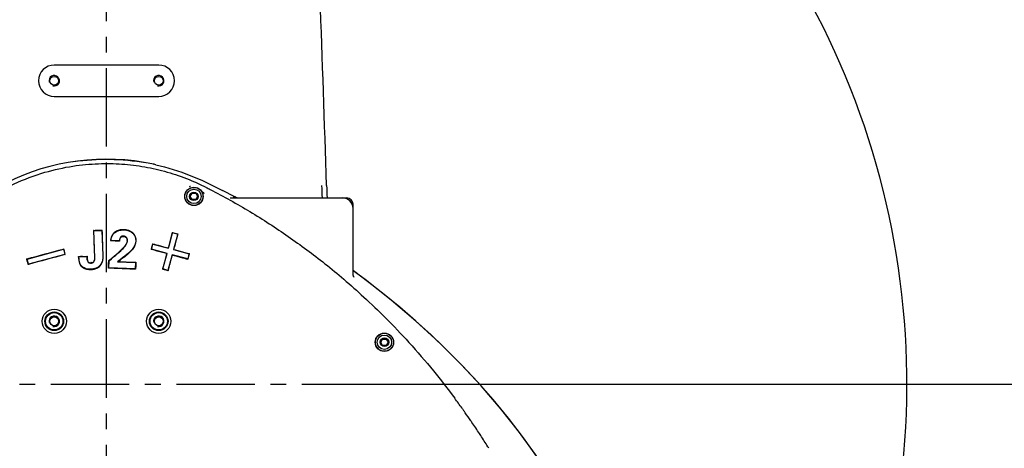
# Model space of a CAD drawing. Header units: millimetres. Extents: x 7426 to 8300, y 124 to 421.
# Tile 120 of 135: x 8203 to 8226, y 352 to 362. Entities that reach past the tile are written whole.
import ezdxf

# ---------------------------------------------------------------- set-up
doc = ezdxf.new("R2010")
doc.units = ezdxf.units.MM
doc.linetypes.add('BANKLINE1', pattern=[5.5, 4, -1.5])
doc.linetypes.add('CENTER', pattern=[0.6, 0.375, -0.075, 0.075, -0.075])
doc.layers.add('00_COMPONENTS', color=7, linetype='BANKLINE1')
doc.layers.add('外形图', color=7, linetype='Continuous')
doc.styles.add('微软雅黑', font='msyh.ttc')
doc.dimstyles.new('尺寸标注_1_20比例', dxfattribs={"dimtxt": 2.1, "dimasz": 1.7, "dimexe": 0.5, "dimexo": 0.4, "dimgap": 0.5, "dimtad": 1, "dimdec": 1, "dimlfac": 20, "dimdsep": 46, "dimtxsty": '微软雅黑', "dimcen": 0.09, "dimadec": 0, "dimazin": 0, "dimtp": 0.01, "dimtm": 0.01, "dimtfac": 1, "dimtdec": 1, "dimtofl": 0, "dimtmove": 0, "dimatfit": 3, "dimfxl": 1, "dimtolj": 1, "dimarcsym": 0})

# ---------------------------------------------------------------- blocks, each defined once
blk = doc.blocks.new('*D1495')
at = {"layer": 'Defpoints', "color": 0}
for p in [(8207.638, 379.431), (8211.463, 353.181), (8233.253, 353.181)]:
    blk.add_point(p, dxfattribs=at)
at = {"layer": '外形图', "color": 0, "lineweight": -2, "ltscale": 20}
for p, q in [((8208.038, 379.431), (8233.753, 379.431)), ((8233.253, 377.731), (8233.253, 354.881)), ((8211.863, 353.181), (8233.753, 353.181))]:
    blk.add_line(p, q, dxfattribs=at)
at = {"layer": '外形图', "color": 0}
for points in [[(8233.536, 377.731), (8232.97, 377.731), (8233.253, 379.431)], [(8232.97, 354.881), (8233.536, 354.881), (8233.253, 353.181)]]:
    blk.add_solid(points, dxfattribs=at)
at = {"layer": '外形图', "color": 0, "insert": (8231.667, 366.306), "char_height": 2.1, "attachment_point": 5, "rotation": 90, "style": '微软雅黑'}
blk.add_mtext('\\A1;\\A1;525', dxfattribs=at)
blk = doc.blocks.new('*D1496')
at = {"layer": 'Defpoints', "color": 0}
for p in [(8211.038, 353.181), (8233.253, 353.181), (8217.325, 328.181)]:
    blk.add_point(p, dxfattribs=at)
at = {"layer": '外形图', "color": 0, "lineweight": -2, "ltscale": 20}
for p, q in [((8211.438, 353.181), (8233.753, 353.181)), ((8233.253, 329.881), (8233.253, 351.481)), ((8217.725, 328.181), (8233.753, 328.181))]:
    blk.add_line(p, q, dxfattribs=at)
at = {"layer": '外形图', "color": 0}
for points in [[(8233.536, 351.481), (8232.97, 351.481), (8233.253, 353.181)], [(8232.97, 329.881), (8233.536, 329.881), (8233.253, 328.181)]]:
    blk.add_solid(points, dxfattribs=at)
at = {"layer": '外形图', "color": 0, "insert": (8231.667, 341.935), "char_height": 2.1, "attachment_point": 5, "rotation": 90, "style": '微软雅黑'}
blk.add_mtext('\\A1;\\A1;500', dxfattribs=at)
blk = doc.blocks.new('*D1498')
at = {"layer": '00_COMPONENTS', "color": 0, "linetype": 'ByBlock', "lineweight": -2, "ltscale": 20}
for p, q in [((8204.563, 406.576), (8143.417, 406.576)), ((8143.917, 404.876), (8143.917, 329.881)), ((8205.291, 328.181), (8143.417, 328.181))]:
    blk.add_line(p, q, dxfattribs=at)
at = {"layer": '00_COMPONENTS', "color": 0}
for points in [[(8144.201, 404.876), (8143.634, 404.876), (8143.917, 406.576)], [(8143.634, 329.881), (8144.201, 329.881), (8143.917, 328.181)]]:
    blk.add_solid(points, dxfattribs=at)
at = {"layer": 'Defpoints', "color": 0}
for p in [(8204.963, 406.576), (8143.917, 328.181), (8205.691, 328.181)]:
    blk.add_point(p, dxfattribs=at)
at = {"layer": '00_COMPONENTS', "color": 0, "insert": (8142.326, 367.378), "char_height": 2.1, "attachment_point": 5, "rotation": 90, "style": '微软雅黑'}
blk.add_mtext('\\A1;\\A1;1567.9', dxfattribs=at)
blk = doc.blocks.new('*D1500')
at = {"layer": '00_COMPONENTS', "color": 0, "linetype": 'ByBlock', "lineweight": -2, "ltscale": 20}
for p, q in [((8151.567, 352.781), (8151.567, 294.598)), ((8212.463, 323.574), (8212.463, 294.598)), ((8153.267, 295.098), (8210.763, 295.098))]:
    blk.add_line(p, q, dxfattribs=at)
at = {"layer": '00_COMPONENTS', "color": 0}
for points in [[(8153.267, 295.381), (8153.267, 294.814), (8151.567, 295.098)], [(8210.763, 294.814), (8210.763, 295.381), (8212.463, 295.098)]]:
    blk.add_solid(points, dxfattribs=at)
at = {"layer": 'Defpoints', "color": 0}
for p in [(8151.567, 353.181), (8212.463, 323.974), (8212.463, 295.098)]:
    blk.add_point(p, dxfattribs=at)
at = {"layer": '00_COMPONENTS', "color": 0, "insert": (8182.015, 296.688), "char_height": 2.1, "attachment_point": 5, "style": '微软雅黑'}
blk.add_mtext('\\A1;\\A1;1218', dxfattribs=at)

msp = doc.modelspace()

# ---------------------------------------------------------------- linework, layer by layer
at = {"layer": '00_COMPONENTS', "linetype": 'CENTER', "ltscale": 5}
msp.add_line((8197.6341, 353.1806), (8211.9986, 353.1806), dxfattribs=at)
at = {"layer": '00_COMPONENTS', "linetype": 'ByBlock', "ltscale": 20}
for centre, radius in [((8203.7128, 354.6808), 0.2897), ((8203.7125, 354.6804), 0.2228), ((8203.7125, 354.6804), 0.2071), ((8206.2128, 354.6807), 0.2897), ((8206.2125, 354.6804), 0.2228), ((8206.2125, 354.6804), 0.2071)]:
    msp.add_circle(centre, radius, dxfattribs=at)
for radius, start, end in [(53.3953, 29, 259), (19.1534, 337.58879, 100.501)]:
    msp.add_arc((8204.9627, 353.1806), radius, start, end, dxfattribs=at)
at = {"layer": '外形图', "linetype": 'CENTER', "ltscale": 5}
msp.add_line((8204.9627, 346.8554), (8204.9627, 390.8076), dxfattribs=at)
at = {"layer": '外形图', "linetype": 'Continuous'}
for p, q in [((8206.2127, 360.8056), (8203.7127, 360.8056)), ((8203.7127, 360.0556), (8206.2127, 360.0556)), ((8206.0904, 358.436), (8206.0953, 358.435)), ((8207.3374, 357.887), (8207.3516, 357.88)), ((8206.9666, 357.6669), (8207.0106, 357.7431)), ((8207.0106, 357.5906), (8206.9666, 357.6669)), ((8207.0106, 357.7431), (8207.0987, 357.7431)), ((8207.0987, 357.7431), (8207.1427, 357.6669)), ((8207.1427, 357.6669), (8207.0987, 357.5906)), ((8208.0325, 357.6542), (8207.7399, 357.808)), ((8208.021, 357.644), (8208.0025, 357.6527)), ((8208.0385, 357.6379), (8208.021, 357.644)), ((8208.0761, 357.6306), (8208.0325, 357.6542)), ((8207.0987, 357.5906), (8207.0106, 357.5906)), ((8207.9708, 357.6306), (8210.6127, 357.6306)), ((8208.0562, 357.6337), (8208.0385, 357.6379)), ((8208.0741, 357.6313), (8208.0562, 357.6337)), ((8208.0898, 357.6306), (8208.0741, 357.6313)), ((8210.6127, 357.6306), (8210.7127, 357.6306)), ((8210.8627, 357.3806), (8210.8627, 357.4806)), ((8210.8627, 355.831), (8210.8627, 357.3806)), ((8204.6599, 356.8478), (8204.653, 356.8542)), ((8204.653, 356.8542), (8204.6532, 356.848)), ((8204.6532, 356.848), (8204.6553, 356.781)), ((8204.6596, 356.8482), (8204.8551, 356.8547)), ((8204.6813, 356.1961), (8204.6596, 356.8482)), ((8204.7226, 356.8566), (8204.7458, 356.8573)), ((8204.7458, 356.8573), (8204.769, 356.8581)), ((8204.8549, 356.8609), (8204.8618, 356.8611)), ((8204.8551, 356.8547), (8204.875, 356.2539)), ((8204.8553, 356.8543), (8204.8618, 356.8611)), ((8204.8641, 356.7937), (8204.8618, 356.8611)), ((8206.4452, 356.4261), (8206.5455, 356.8004)), ((8206.5392, 356.8018), (8206.5173, 356.7201)), ((8206.5392, 356.8018), (8206.673, 356.766)), ((8206.5455, 356.8004), (8206.6663, 356.768)), ((8206.6663, 356.768), (8206.566, 356.3937)), ((8206.6511, 356.6842), (8206.673, 356.766)), ((8205.2705, 356.6028), (8205.0695, 356.6109)), ((8205.2292, 356.5973), (8205.2055, 356.5983)), ((8206.0386, 356.4056), (8206.0709, 356.5264)), ((8206.0544, 356.4896), (8206.0425, 356.445)), ((8206.0664, 356.5342), (8206.0544, 356.4896)), ((8206.0712, 356.5261), (8206.0664, 356.5342)), ((8206.0664, 356.5341), (8206.1084, 356.5229)), ((8206.0709, 356.5264), (8206.4452, 356.4261)), ((8206.1084, 356.5229), (8206.1503, 356.5117)), ((8206.4516, 356.4748), (8206.4407, 356.4339)), ((8206.5853, 356.4389), (8206.5963, 356.4798)), ((8203.0609, 356.1689), (8203.9302, 356.4018)), ((8203.9626, 356.2811), (8203.0933, 356.0482)), ((8203.9286, 356.4078), (8203.9353, 356.4096)), ((8203.9302, 356.4018), (8203.9626, 356.2811)), ((8203.9305, 356.4015), (8203.9353, 356.4096)), ((8203.9353, 356.4096), (8203.9472, 356.365)), ((8203.9472, 356.365), (8203.9592, 356.3205)), ((8203.9592, 356.3205), (8203.9692, 356.2829)), ((8203.9628, 356.2808), (8203.9711, 356.2759)), ((8203.9711, 356.2759), (8203.9645, 356.2741)), ((8203.9692, 356.2829), (8203.9711, 356.2759)), ((8204.3874, 356.2316), (8204.4102, 356.2322)), ((8204.4923, 356.235), (8204.5009, 356.2353)), ((8204.4942, 356.2284), (8204.5009, 356.2353)), ((8204.5009, 356.2353), (8204.5007, 356.2006)), ((8204.6724, 356.2687), (8204.675, 356.1954)), ((8204.8818, 356.2537), (8204.8797, 356.3212)), ((8206.0324, 356.4073), (8206.0306, 356.4004)), ((8206.0388, 356.4053), (8206.0306, 356.4005)), ((8206.1145, 356.3779), (8206.0306, 356.4005)), ((8206.0425, 356.445), (8206.0324, 356.4073)), ((8206.4129, 356.3053), (8206.0386, 356.4056)), ((8206.3126, 355.9311), (8206.4129, 356.3053)), ((8206.3583, 356.456), (8206.4406, 356.4338)), ((8206.4048, 356.3002), (8206.3637, 356.3112)), ((8206.4049, 356.3001), (8206.3937, 356.2585)), ((8206.4132, 356.305), (8206.4049, 356.3001)), ((8206.5336, 356.273), (8206.4333, 355.8987)), ((8206.4455, 356.4257), (8206.4406, 356.4338)), ((8206.5274, 356.2227), (8206.5385, 356.2643)), ((8206.9079, 356.1727), (8206.5336, 356.273)), ((8206.5339, 356.2728), (8206.5386, 356.2644)), ((8206.5386, 356.2644), (8206.5802, 356.2532)), ((8206.566, 356.3937), (8206.9403, 356.2934)), ((8206.5661, 356.3934), (8206.5743, 356.3981)), ((8206.5743, 356.3981), (8206.5853, 356.4389)), ((8206.5744, 356.398), (8206.6156, 356.387)), ((8206.5802, 356.2532), (8206.6217, 356.242)), ((8206.6156, 356.387), (8206.8648, 356.3202)), ((8206.8648, 356.3202), (8206.9487, 356.2977)), ((8206.9403, 356.2934), (8206.9079, 356.1727)), ((8206.9248, 356.2086), (8206.9367, 356.2531)), ((8206.9367, 356.2531), (8206.947, 356.2916)), ((8206.9405, 356.2931), (8206.9487, 356.2977)), ((8206.947, 356.2916), (8206.9487, 356.2977)), ((8203.053, 356.1732), (8203.0593, 356.1749)), ((8203.0611, 356.1686), (8203.053, 356.1732)), ((8203.0546, 356.1672), (8203.053, 356.1732)), ((8203.0649, 356.1286), (8203.0546, 356.1672)), ((8203.0933, 356.0482), (8203.0609, 356.1689)), ((8203.0769, 356.0841), (8203.0649, 356.1286)), ((8203.0888, 356.0395), (8203.0769, 356.0841)), ((8203.0935, 356.0478), (8203.0888, 356.0395)), ((8203.0951, 356.0412), (8203.0888, 356.0395)), ((8204.3031, 356.2221), (8204.2962, 356.2285)), ((8204.2974, 356.1936), (8204.2962, 356.2285)), ((8204.3029, 356.2224), (8204.4939, 356.2288)), ((8204.3038, 356.1942), (8204.3029, 356.2224)), ((8204.4939, 356.2288), (8204.4937, 356.1968)), ((8204.5007, 356.2006), (8204.5007, 356.1963)), ((8205.0107, 355.9513), (8205.0131, 356.0117)), ((8205.0131, 356.0117), (8205.0139, 356.0318)), ((8205.0139, 356.0318), (8205.0147, 356.052)), ((8205.0147, 356.052), (8205.018, 356.1326)), ((8205.0174, 355.9582), (8205.0243, 356.1298)), ((8205.0246, 356.1294), (8205.018, 356.1326)), ((8205.2258, 356.1028), (8205.6579, 356.0853)), ((8205.2452, 356.1082), (8205.2922, 356.1064)), ((8205.6579, 356.0853), (8205.6518, 355.9325)), ((8205.6582, 356.0916), (8205.6651, 356.0913)), ((8205.6582, 356.085), (8205.6651, 356.0913)), ((8205.6614, 355.9989), (8205.6587, 355.9322)), ((8205.6622, 356.0174), (8205.6614, 355.9989)), ((8205.6629, 356.0359), (8205.6622, 356.0174)), ((8205.6651, 356.0913), (8205.6629, 356.0359)), ((8206.3268, 356.009), (8206.3064, 355.9327)), ((8206.9061, 356.1658), (8206.9128, 356.164)), ((8206.9081, 356.1724), (8206.9128, 356.164)), ((8206.9128, 356.164), (8206.9248, 356.2086)), ((8205.0176, 355.9579), (8205.0107, 355.9513)), ((8205.0171, 355.951), (8205.0107, 355.9513)), ((8205.0832, 355.9484), (8205.0171, 355.951)), ((8205.6518, 355.9325), (8205.0174, 355.9582)), ((8205.6515, 355.9254), (8205.587, 355.928)), ((8205.6584, 355.9251), (8205.6515, 355.9254)), ((8205.652, 355.9322), (8205.6584, 355.9251)), ((8205.6587, 355.9322), (8205.6584, 355.9251)), ((8206.3128, 355.9307), (8206.3045, 355.9259)), ((8206.3493, 355.9138), (8206.3045, 355.9259)), ((8206.3064, 355.9327), (8206.3046, 355.9258)), ((8206.4333, 355.8987), (8206.3126, 355.9311)), ((8206.379, 355.9059), (8206.3493, 355.9138)), ((8206.3939, 355.9019), (8206.379, 355.9059)), ((8206.4383, 355.89), (8206.3939, 355.9019)), ((8206.4335, 355.8984), (8206.4383, 355.89)), ((8206.4383, 355.89), (8206.4606, 355.9732)), ((8211.1511, 355.6773), (8210.8627, 355.8868)), ((8211.2393, 355.6104), (8210.8709, 355.8855)), ((8211.5246, 354.1806), (8211.5687, 354.2569)), ((8211.5687, 354.1044), (8211.5246, 354.1806)), ((8211.5687, 354.2569), (8211.6567, 354.2569)), ((8211.6567, 354.2569), (8211.7007, 354.1806)), ((8211.7007, 354.1806), (8211.6567, 354.1044)), ((8211.6567, 354.1044), (8211.5687, 354.1044)), ((8213.4697, 352.603), (8213.4812, 352.5869)), ((8213.4812, 352.5869), (8213.4881, 352.5773)), ((8213.6978, 352.2782), (8213.7069, 352.265))]:
    msp.add_line(p, q, dxfattribs=at)
for points in [[(8210.8801, 355.7435), (8210.8805, 355.7429), (8210.8837, 355.7386), (8210.8851, 355.7366), (8210.8849, 355.7369), (8210.8834, 355.7396), (8210.8806, 355.7451), (8210.877, 355.7534), (8210.873, 355.7643), (8210.8691, 355.7778), (8210.8658, 355.7939), (8210.8634, 355.8123), (8210.8627, 355.8309)], [(8216.3051, 349.7457), (8215.9715, 350.3427), (8215.6123, 350.9283), (8215.2304, 351.4979), (8214.825, 352.0529), (8214.3916, 352.5989), (8213.9305, 353.1348), (8213.442, 353.6593), (8212.9205, 354.1771), (8212.3658, 354.6862), (8211.7781, 355.185), (8211.1511, 355.6773)], [(8216.5768, 349.2134), (8216.3043, 349.7472), (8215.9795, 350.329), (8215.6424, 350.8814), (8215.2959, 351.4037), (8214.942, 351.8974), (8214.5813, 352.3655), (8214.2157, 352.8085), (8213.8472, 353.2272), (8213.4757, 353.6244), (8213.1025, 354.001), (8212.729, 354.3574), (8212.355, 354.6957), (8211.9815, 355.0167), (8211.6097, 355.321), (8211.2393, 355.6104)]]:
    msp.add_lwpolyline(points, dxfattribs=at)
for centre, radius in [((8203.7127, 360.4306), 0.105), ((8206.2127, 360.4306), 0.105), ((8207.0546, 357.6669), 0.22), ((8207.0546, 357.6669), 0.2157), ((8207.0546, 357.6669), 0.1725), ((8207.0546, 357.6669), 0.1026), ((8203.7126, 354.6811), 0.105), ((8203.7128, 354.6808), 0.105), ((8206.2126, 354.6811), 0.105), ((8206.2128, 354.6807), 0.105), ((8211.6127, 354.1806), 0.22), ((8211.6127, 354.1806), 0.2157), ((8211.6127, 354.1806), 0.1725), ((8211.6127, 354.1806), 0.1026)]:
    msp.add_circle(centre, radius, dxfattribs=at)
for centre, radius, start, end in [((7190.486, 324.7931), 1020.2819, 1.8610698, 2.1140854), ((8203.7127, 360.4306), 0.375, 90, 270), ((8206.2127, 360.4306), 0.375, 270, 90), ((8203.7127, 360.4306), 0.125, 255, 195), ((8206.2127, 360.4306), 0.125, 255, 195), ((8204.9627, 353.1806), 5.375, 77.83567, 232.32952), ((8204.9768, 353.2498), 5.3044, 77.76287, 77.93207), ((8205.0182, 353.3091), 5.2378, 77.55432, 78.13303), ((8207.0496, 357.6596), 0.2579, 108.39832, 114.13269), ((8207.0509, 357.6559), 0.2617, 106.70866, 108.40605), ((8207.0508, 357.6572), 0.2602, 16.57913, 25.45992), ((8207.9709, 357.9603), 0.3296, 261.81273, 263.07576), ((8207.9708, 357.9592), 0.3286, 263.07475, 270.00204), ((8210.6127, 357.3806), 0.25, 0, 90), ((8210.7127, 357.4806), 0.15, 0, 90), ((8203.5192, 395.8625), 39.0245, 271.83541, 271.96147), ((8205.3277, 356.6074), 0.2628, 152.47797, 163.54359), ((8205.3148, 356.6139), 0.2484, 146.704, 152.42935), ((8205.3563, 356.3993), 0.4706, 87.6394, 91.2436), ((8205.4063, 356.5744), 0.289, 62.55157, 67.67371), ((8205.4321, 356.6192), 0.2382, 12.31571, 23.63952), ((8205.5956, 356.5658), 0.5344, 175.09895, 175.90227), ((8205.9254, 356.5204), 0.653, 172.35086, 173.40461), ((8205.3761, 356.6326), 0.0896, 141.94497, 148.17197), ((8205.4156, 356.6157), 0.255, 6.92911, 12.30007), ((8203.7652, 371.4106), 15.1914, 272.00332, 272.17554), ((8204.5192, 351.3757), 4.8576, 91.55431, 92.09189), ((8204.8706, 357.0218), 0.9481, 313.14262, 315.88344), ((8205.0218, 356.8751), 0.7374, 315.88666, 319.32404), ((8204.8774, 356.2125), 0.5803, 181.86572, 184.15597), ((8204.7916, 356.2063), 0.4943, 184.157, 186.78252), ((8204.729, 356.1988), 0.4313, 186.78424, 189.71036), ((8204.669, 356.1821), 0.1677, 189.4791, 192.69274), ((8196.7511, 366.2693), 13.0802, 309.19859, 309.4333), ((8197.7102, 365.1031), 11.5704, 309.43339, 309.69391), ((8202.1593, 360.2093), 5.1323, 306.96109, 307.56471), ((8204.5432, 356.1842), 0.2633, 245.8795, 250.94199), ((8204.5655, 356.459), 0.5408, 271.84119, 275.26704), ((8204.5738, 356.3685), 0.4499, 275.2687, 279.24058), ((8203.7126, 354.6811), 0.125, 255, 195), ((8206.2126, 354.6811), 0.125, 255, 195), ((8198.7724, 342.0381), 18.1004, 35.70998, 36.6487), ((8198.709, 341.9925), 18.1786, 35.28604, 35.51354), ((8198.672, 341.9663), 18.2239, 34.55984, 35.28583), ((8198.5936, 341.9126), 18.3189, 33.39436, 34.4107), ((8198.5489, 341.8829), 18.3726, 33.22948, 33.39478), ((8198.5052, 341.8545), 18.4247, 32.24234, 33.22907), ((8198.4691, 341.8316), 18.4675, 32.10091, 32.24264)]:
    msp.add_arc(centre, radius, start, end, dxfattribs=at)
for points, knots in [([(8202.0008, 357.5408), (8202.2391, 357.7025), (8202.7204, 357.9742), (8203.4529, 358.2487), (8204.1337, 358.3997), (8204.7529, 358.4584), (8205.3283, 358.4486), (8205.8801, 358.381), (8206.4193, 358.2571), (8206.907, 358.0894), (8207.2073, 357.9512), (8207.3374, 357.887)], [0, 0, 0, 0, 0.1539549, 0.2945398, 0.4171487, 0.5261557, 0.6267414, 0.7245703, 0.8232141, 0.9223924, 1, 1, 1, 1]), ([(8207.3516, 357.88), (8207.3824, 357.8647), (8207.5763, 357.7671), (8207.9256, 357.5763), (8208.3986, 357.3044), (8208.8606, 357.0147), (8209.3138, 356.7117), (8209.7582, 356.3933), (8210.2011, 356.053), (8210.6573, 355.6767), (8211.1424, 355.2463), (8211.6648, 354.7447), (8212.2231, 354.1586), (8212.7753, 353.5182), (8213.1295, 353.0643), (8213.2946, 352.8424)], [0, 0, 0, 0, 0.0131223, 0.0827948, 0.1519032, 0.2213151, 0.2908718, 0.3599585, 0.4299504, 0.5040106, 0.5856085, 0.6774223, 0.7803457, 0.8944248, 1, 1, 1, 1]), ([(8205.3539, 356.7083), (8205.355, 356.708), (8205.3572, 356.7071), (8205.3592, 356.7061), (8205.3602, 356.7055)], [0, 0, 0, 0, 0.4918108, 1, 1, 1, 1]), ([(8205.3602, 356.7055), (8205.3611, 356.705), (8205.3627, 356.7039), (8205.3642, 356.7027), (8205.365, 356.702)], [0, 0, 0, 0, 0.4899277, 1, 1, 1, 1]), ([(8205.2909, 356.6616), (8205.2921, 356.6648), (8205.2949, 356.671), (8205.2982, 356.677), (8205.2999, 356.6799)], [0, 0, 0, 0, 0.5015625, 1, 1, 1, 1]), ([(8205.4228, 356.6855), (8205.4229, 356.6846), (8205.4233, 356.6829), (8205.4234, 356.6811), (8205.4235, 356.6802)], [0, 0, 0, 0, 0.4865652, 1, 1, 1, 1]), ([(8205.4484, 356.5606), (8205.4467, 356.5553), (8205.4428, 356.5449), (8205.4382, 356.5349), (8205.4357, 356.5299)], [0, 0, 0, 0, 0.5000989, 1, 1, 1, 1]), ([(8205.4508, 356.6184), (8205.4503, 356.6174), (8205.4491, 356.6153), (8205.4478, 356.6134), (8205.4471, 356.6124)], [0, 0, 0, 0, 0.4888834, 1, 1, 1, 1]), ([(8205.455, 356.6342), (8205.4549, 356.6316), (8205.4541, 356.6261), (8205.4521, 356.6209), (8205.4508, 356.6184)], [0, 0, 0, 0, 0.4853982, 1, 1, 1, 1]), ([(8204.5007, 356.1963), (8204.5007, 356.1927), (8204.5007, 356.1854), (8204.5011, 356.1781), (8204.5013, 356.1744)], [0, 0, 0, 0, 0.5001661, 1, 1, 1, 1]), ([(8204.5013, 356.1744), (8204.5015, 356.1711), (8204.5021, 356.1644), (8204.503, 356.1578), (8204.5036, 356.1545)], [0, 0, 0, 0, 0.4993849, 1, 1, 1, 1]), ([(8204.5954, 356.0842), (8204.5944, 356.0846), (8204.5924, 356.0856), (8204.5905, 356.0868), (8204.5895, 356.0875)], [0, 0, 0, 0, 0.4914, 1, 1, 1, 1]), ([(8204.6117, 356.0809), (8204.609, 356.0809), (8204.6033, 356.0813), (8204.598, 356.083), (8204.5954, 356.0842)], [0, 0, 0, 0, 0.4920504, 1, 1, 1, 1]), ([(8204.6562, 356.1212), (8204.6553, 356.1207), (8204.6534, 356.1198), (8204.6514, 356.1189), (8204.6504, 356.1186)], [0, 0, 0, 0, 0.4872668, 1, 1, 1, 1]), ([(8204.6731, 356.1396), (8204.6716, 356.1359), (8204.6671, 356.1285), (8204.6602, 356.1233), (8204.6562, 356.1212)], [0, 0, 0, 0, 0.4722496, 1, 1, 1, 1]), ([(8204.6748, 356.1954), (8204.6749, 356.1935), (8204.6751, 356.1896), (8204.6754, 356.1857), (8204.6755, 356.1838)], [0, 0, 0, 0, 0.4933861, 1, 1, 1, 1])]:
    msp.add_open_spline(points, degree=3, knots=knots, dxfattribs=at)
for points in [[(8204.1811, 358.4987), (8204.7479, 358.5828), (8205.3357, 358.573), (8205.8999, 358.4733)], [(8206.147, 358.4238), (8206.7029, 358.3012), (8207.2349, 358.0707), (8207.7398, 357.8079)], [(8210.111, 357.9237), (8210.1155, 357.8262), (8210.1182, 357.7286), (8210.121, 357.6311)], [(8210.2297, 357.9278), (8210.2329, 357.8283), (8210.2361, 357.7295), (8210.2392, 357.6315)], [(8204.6529, 356.8542), (8204.6762, 356.855), (8204.6994, 356.8558), (8204.7226, 356.8566)], [(8204.6553, 356.781), (8204.6609, 356.6102), (8204.6666, 356.4394), (8204.6724, 356.2687)], [(8204.8797, 356.3212), (8204.8746, 356.4787), (8204.8694, 356.6362), (8204.8641, 356.7937)], [(8205.0695, 356.6109), (8205.0753, 356.691), (8205.1054, 356.7544), (8205.1598, 356.8)], [(8205.1557, 356.8047), (8205.1371, 356.7891), (8205.1206, 356.7706), (8205.1072, 356.7503)], [(8205.2388, 356.8515), (8205.2088, 356.8409), (8205.1801, 356.8251), (8205.1557, 356.8047)], [(8205.1598, 356.8), (8205.2138, 356.8453), (8205.2856, 356.8669), (8205.3751, 356.8633)], [(8205.2899, 356.8646), (8205.2726, 356.8616), (8205.2554, 356.8573), (8205.2388, 356.8515)], [(8205.346, 356.8698), (8205.3273, 356.8694), (8205.3084, 356.8677), (8205.2899, 356.8646)], [(8205.3731, 356.7184), (8205.3392, 356.7198), (8205.3144, 356.7108), (8205.3, 356.6924)], [(8205.3055, 356.6878), (8205.3163, 356.7016), (8205.3372, 356.7136), (8205.3539, 356.7083)], [(8205.373, 356.7113), (8205.3917, 356.7105), (8205.4187, 356.7037), (8205.4228, 356.6855)], [(8205.4395, 356.6857), (8205.4227, 356.7064), (8205.4006, 356.7173), (8205.3731, 356.7184)], [(8205.3751, 356.8633), (8205.4703, 356.8594), (8205.5427, 356.8333), (8205.5926, 356.7853)], [(8205.4361, 356.8637), (8205.4161, 356.8669), (8205.3959, 356.8687), (8205.3756, 356.8695)], [(8205.5161, 356.8417), (8205.4905, 356.8522), (8205.4634, 356.8593), (8205.4361, 356.8637)], [(8205.5975, 356.7897), (8205.5804, 356.8061), (8205.5605, 356.8199), (8205.5395, 356.8308)], [(8205.5926, 356.7853), (8205.6429, 356.737), (8205.6667, 356.6752), (8205.6637, 356.5988)], [(8205.6502, 356.7147), (8205.638, 356.7427), (8205.6195, 356.7685), (8205.5975, 356.7897)], [(8206.5173, 356.7201), (8206.4953, 356.6383), (8206.4735, 356.5566), (8206.4516, 356.4748)], [(8205.1341, 356.6011), (8205.1102, 356.602), (8205.0864, 356.6031), (8205.0625, 356.604)], [(8205.0757, 356.6819), (8205.0689, 356.659), (8205.0652, 356.6352), (8205.0631, 356.6115)], [(8205.2055, 356.5983), (8205.1817, 356.5992), (8205.1579, 356.6001), (8205.1341, 356.6011)], [(8205.2767, 356.5954), (8205.2609, 356.596), (8205.245, 356.5967), (8205.2292, 356.5973)], [(8205.3, 356.6924), (8205.2853, 356.6737), (8205.2753, 356.644), (8205.2705, 356.6028)], [(8205.2782, 356.6073), (8205.2807, 356.6257), (8205.2841, 356.6443), (8205.2909, 356.6616)], [(8205.418, 356.4995), (8205.4004, 356.4727), (8205.3789, 356.4484), (8205.3561, 356.4258)], [(8205.3606, 356.4215), (8205.4264, 356.4867), (8205.4609, 356.548), (8205.4632, 356.6057)], [(8205.4357, 356.5299), (8205.4305, 356.5194), (8205.4245, 356.5093), (8205.418, 356.4995)], [(8205.4345, 356.681), (8205.4451, 356.6677), (8205.4557, 356.6512), (8205.455, 356.6342)], [(8205.4632, 356.6057), (8205.4645, 356.6382), (8205.4562, 356.6649), (8205.4395, 356.6857)], [(8205.4567, 356.6055), (8205.4561, 356.5903), (8205.4531, 356.575), (8205.4484, 356.5606)], [(8205.6637, 356.5988), (8205.6609, 356.5306), (8205.6312, 356.464), (8205.5757, 356.3993)], [(8205.6153, 356.4394), (8205.625, 356.454), (8205.6339, 356.4693), (8205.6415, 356.4852)], [(8205.6415, 356.4852), (8205.6486, 356.5), (8205.6546, 356.5155), (8205.6593, 356.5313)], [(8205.6593, 356.5313), (8205.6657, 356.5529), (8205.6697, 356.5755), (8205.6706, 356.5981)], [(8205.6706, 356.5981), (8205.6712, 356.6142), (8205.6707, 356.6304), (8205.6687, 356.6465)], [(8206.1503, 356.5117), (8206.2196, 356.4932), (8206.289, 356.4746), (8206.3583, 356.456)], [(8206.5963, 356.4798), (8206.6146, 356.5479), (8206.6329, 356.6161), (8206.6511, 356.6842)], [(8203.0593, 356.1749), (8203.3491, 356.2525), (8203.6389, 356.3302), (8203.9286, 356.4078)], [(8203.9645, 356.2741), (8203.6747, 356.1964), (8203.3849, 356.1188), (8203.0951, 356.0412)], [(8204.4102, 356.2322), (8204.4375, 356.2329), (8204.4649, 356.234), (8204.4923, 356.235)], [(8204.875, 356.2539), (8204.8786, 356.1449), (8204.855, 356.0639), (8204.8055, 356.0107)], [(8204.8798, 356.1786), (8204.8823, 356.2035), (8204.8828, 356.2287), (8204.8819, 356.2537)], [(8205.0243, 356.1298), (8205.1826, 356.2588), (8205.2944, 356.3559), (8205.3606, 356.4215)], [(8205.1, 356.2001), (8205.1638, 356.253), (8205.2272, 356.3064), (8205.2886, 356.3621)], [(8205.5757, 356.3993), (8205.52, 356.3343), (8205.4031, 356.2355), (8205.2258, 356.1028)], [(8205.5189, 356.33), (8205.4464, 356.262), (8205.367, 356.2016), (8205.2882, 356.141)], [(8205.2886, 356.3621), (8205.3115, 356.3829), (8205.3341, 356.404), (8205.3561, 356.4258)], [(8205.581, 356.3945), (8205.5933, 356.4088), (8205.6048, 356.4237), (8205.6153, 356.4394)], [(8206.3637, 356.3112), (8206.2806, 356.3334), (8206.1976, 356.3555), (8206.1145, 356.3779)], [(8206.3937, 356.2585), (8206.3713, 356.1754), (8206.349, 356.0922), (8206.3268, 356.009)], [(8206.6217, 356.242), (8206.691, 356.2233), (8206.7603, 356.2048), (8206.8297, 356.1862)], [(8204.3842, 355.9837), (8204.3339, 356.0253), (8204.3071, 356.0953), (8204.3038, 356.1942)], [(8204.3039, 356.1261), (8204.3074, 356.1057), (8204.3125, 356.0855), (8204.3198, 356.0662)], [(8204.3198, 356.0662), (8204.3324, 356.0329), (8204.3527, 356.0008), (8204.3802, 355.9781)], [(8204.4937, 356.1968), (8204.4937, 356.1862), (8204.4941, 356.1762), (8204.4951, 356.1669)], [(8204.4951, 356.1669), (8204.5017, 356.1013), (8204.5332, 356.0695), (8204.5826, 356.0712)], [(8204.5054, 356.1453), (8204.508, 356.1338), (8204.5117, 356.1225), (8204.5175, 356.1123)], [(8204.5175, 356.1123), (8204.5295, 356.0908), (8204.558, 356.0766), (8204.5826, 356.0774)], [(8204.8055, 356.0107), (8204.7556, 355.9571), (8204.6813, 355.929), (8204.5824, 355.9257)], [(8204.5826, 356.0712), (8204.6189, 356.0724), (8204.6449, 356.0826), (8204.6604, 356.1021)], [(8204.6554, 356.1059), (8204.6449, 356.0927), (8204.6285, 356.0815), (8204.6117, 356.0809)], [(8204.6604, 356.1021), (8204.6756, 356.1213), (8204.6827, 356.1529), (8204.6813, 356.1961)], [(8204.6755, 356.1838), (8204.6767, 356.1691), (8204.6786, 356.1533), (8204.6731, 356.1396)], [(8204.729, 355.9485), (8204.7593, 355.9619), (8204.788, 355.9813), (8204.8106, 356.0057)], [(8204.8106, 356.0057), (8204.8236, 356.0196), (8204.8348, 356.0355), (8204.8439, 356.0523)], [(8204.8439, 356.0523), (8204.8505, 356.0644), (8204.8561, 356.0771), (8204.8607, 356.0901)], [(8204.8607, 356.0901), (8204.8709, 356.1185), (8204.8769, 356.1486), (8204.8798, 356.1786)], [(8205.2922, 356.1064), (8205.3856, 356.1028), (8205.479, 356.0988), (8205.5725, 356.095)], [(8205.5725, 356.095), (8205.601, 356.0939), (8205.6296, 356.0927), (8205.6582, 356.0916)], [(8206.4606, 355.9732), (8206.4829, 356.0564), (8206.5052, 356.1395), (8206.5274, 356.2227)], [(8206.8297, 356.1862), (8206.8551, 356.1794), (8206.8806, 356.1726), (8206.9061, 356.1658)], [(8204.3802, 355.9781), (8204.3969, 355.9643), (8204.4157, 355.9527), (8204.4355, 355.9438)], [(8204.5824, 355.9257), (8204.5003, 355.923), (8204.4345, 355.9421), (8204.3842, 355.9837)], [(8204.4572, 355.9353), (8204.4725, 355.93), (8204.4883, 355.926), (8204.5042, 355.9233)], [(8204.5042, 355.9233), (8204.5301, 355.9189), (8204.5566, 355.9177), (8204.5828, 355.9185)], [(8204.646, 355.9245), (8204.6744, 355.9291), (8204.7027, 355.9368), (8204.729, 355.9485)], [(8205.587, 355.928), (8205.4191, 355.9348), (8205.2512, 355.9416), (8205.0832, 355.9484)], [(8213.4881, 352.5773), (8213.4941, 352.569), (8213.5, 352.5607), (8213.506, 352.5523)], [(8213.68, 352.3041), (8213.686, 352.2955), (8213.6919, 352.2868), (8213.6978, 352.2782)]]:
    msp.add_open_spline(points, degree=3, dxfattribs=at)

# ---------------------------------------------------------------- dimensions: what is measured, and where the dimension line sits
at = {"layer": '00_COMPONENTS', "linetype": 'ByBlock', "ltscale": 20}
dim = msp.add_linear_dim(base=(8143.9173, 328.1806), p1=(8204.9627, 406.5759), p2=(8205.6912, 328.1806), angle=90, text='\\A1;1567.9', dimstyle='尺寸标注_1_20比例', dxfattribs=at)
dim.commit()
dim.dimension.update_dxf_attribs({"geometry": '*D1498', "text_midpoint": (8142.326, 367.3783)})
dim = msp.add_linear_dim(base=(8212.4627, 295.0977), p1=(8151.5674, 353.1806), p2=(8212.4627, 323.9736), text='\\A1;1218', dimstyle='尺寸标注_1_20比例', dxfattribs=at)
dim.commit()
dim.dimension.update_dxf_attribs({"geometry": '*D1500', "text_midpoint": (8182.015, 295.0977), "dimtype": 160})
at = {"layer": '外形图', "ltscale": 20}
dim = msp.add_linear_dim(base=(8233.253, 353.1806), p1=(8207.6379, 379.4306), p2=(8211.4632, 353.1806), angle=90, text='\\A1;525', dimstyle='尺寸标注_1_20比例', dxfattribs=at)
dim.commit()
dim.dimension.update_dxf_attribs({"geometry": '*D1495', "text_midpoint": (8231.6671, 366.3056)})
dim = msp.add_linear_dim(base=(8233.253, 353.1806), p1=(8217.3246, 328.1806), p2=(8211.0382, 353.1806), angle=90, text='\\A1;500', dimstyle='尺寸标注_1_20比例', dxfattribs=at)
dim.commit()
dim.dimension.update_dxf_attribs({"geometry": '*D1496', "text_midpoint": (8233.253, 341.9354), "dimtype": 160})

doc.saveas('drawing.dxf')
